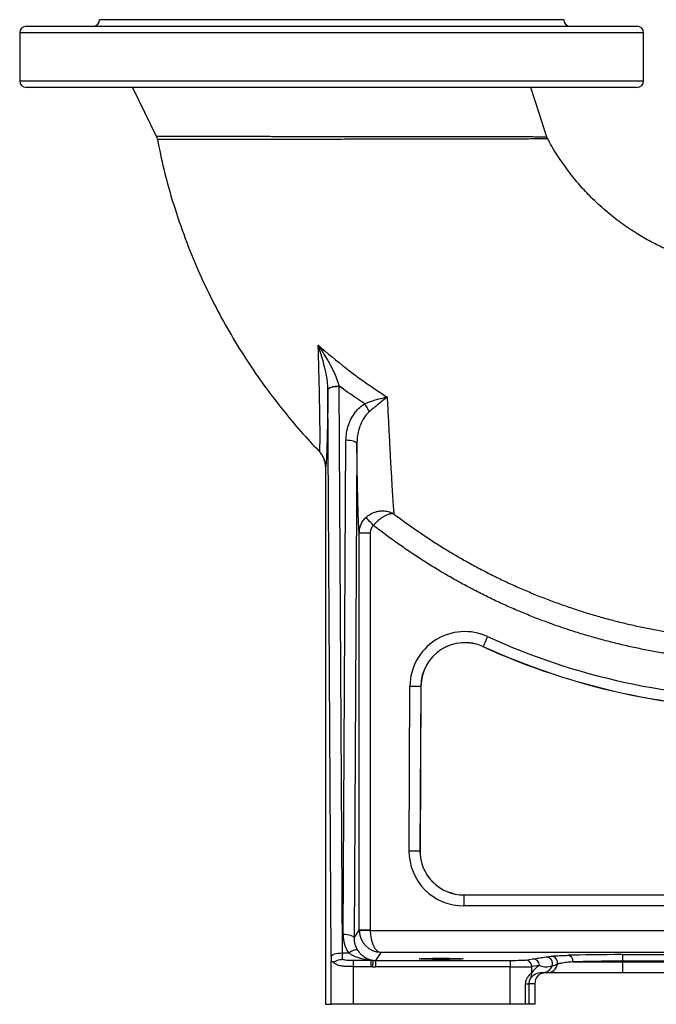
# Model space of a CAD drawing. Extents: x -35 to 1192, y 7 to 1887.
# Tile 1 of 14: x -35 to 256, y 7 to 457. Entities that reach past the tile are written whole.
import ezdxf

# ---------------------------------------------------------------- set-up
doc = ezdxf.new("R2010")
doc.units = 0
doc.layers.get('0').update_dxf_attribs({"linetype": 'CONTINUOUS'})

msp = doc.modelspace()

# ---------------------------------------------------------------- linework, layer by layer
at = {"color": 7, "linetype": 'CONTINUOUS'}
for p, q in [((213.25, 457.16), (1.25, 457.16)), ((-35.25, 451.16), (-35.25, 429.16)), ((107.25, 451.16), (-35.25, 451.16)), ((-32.25, 454.16), (107.25, 454.16)), ((107.25, 454.16), (246.75, 454.16)), ((249.75, 451.16), (107.25, 451.16)), ((249.75, 429.16), (249.75, 451.16)), ((-35.25, 429.16), (249.75, 429.16)), ((246.75, 426.16), (-32.25, 426.16)), ((27.08, 403.86), (27.09, 403.86)), ((27.58, 402.39), (27.57, 402.39)), ((205.93, 402.67), (205.52, 403.66)), ((105.58, 288.04), (105.58, 288.17)), ((107.06, 29.08), (105.58, 288.04)), ((110.58, 289.6), (112.06, 30.64)), ((112.49, 39.07), (113.78, 264.93)), ((118.78, 263.38), (117.49, 37.51)), ((104.46, 252.85), (104.46, 7.16)), ((119.83, 41.03), (119.83, 222.43)), ((124.83, 222.43), (119.83, 222.43)), ((124.83, 222.43), (124.83, 41.03)), ((176.38, 170.67), (176.36, 170.64)), ((142.59, 77.3), (143.02, 152.59)), ((148.02, 152.56), (147.59, 77.27)), ((148.05, 152.56), (147.62, 77.27)), ((148.02, 152.56), (148.05, 152.56)), ((147.59, 77.27), (147.62, 77.27)), ((167.62, 57.16), (365.08, 57.16)), ((167.62, 57.12), (167.62, 57.16)), ((167.62, 57.12), (365.08, 57.12)), ((167.62, 57.12), (167.62, 52.12)), ((365.08, 52.12), (167.62, 52.12)), ((117.49, 37.51), (119.83, 41.03)), ((124.83, 41.03), (119.83, 41.03)), ((124.83, 40.91), (421.14, 40.91)), ((112.06, 30.64), (114.98, 30.64)), ((117.08, 27.3), (117.08, 24.36)), ((117.08, 27.3), (125.15, 27.3)), ((125.15, 27.3), (125.15, 24.36)), ((125.15, 27.3), (126.15, 27.3)), ((129.75, 30.91), (127.3, 27.23)), ((127.3, 27.23), (188.86, 27.23)), ((127.3, 27.23), (127.3, 24.23)), ((428.39, 30.91), (129.75, 30.91)), ((188.86, 27.23), (188.86, 24.23)), ((195.75, 27.39), (199.2, 27.9)), ((207.51, 29.14), (207.71, 29.16)), ((240.05, 29.85), (384.44, 29.85)), ((240.05, 29.85), (240.05, 26.85)), ((107.08, 7.16), (107.08, 26.96)), ((117.08, 24.36), (117.08, 7.16)), ((125.15, 24.36), (117.08, 24.36)), ((125.8, 24.32), (125.15, 24.36)), ((188.86, 24.23), (127.3, 24.23)), ((188.86, 7.16), (188.86, 24.23)), ((202.16, 24.9), (198.71, 24.39)), ((198.71, 21.62), (198.71, 24.39)), ((217.45, 26.56), (240.05, 26.56)), ((240.05, 26.56), (240.05, 26.85)), ((384.44, 26.85), (240.05, 26.85)), ((240.05, 26.56), (240.05, 21.56)), ((240.05, 26.56), (384.44, 26.56)), ((205.59, 21.56), (203.36, 21.56)), ((240.05, 21.56), (205.59, 21.56)), ((384.44, 21.56), (240.05, 21.56)), ((195.86, 7.16), (195.86, 16.56)), ((195.86, 16.56), (197.36, 16.56)), ((197.36, 16.56), (197.36, 7.16)), ((200.04, 16.56), (197.36, 16.56)), ((200.04, 16.56), (200.04, 7.16)), ((104.46, 7.16), (107.08, 7.16)), ((117.08, 7.16), (107.08, 7.16)), ((188.86, 7.16), (117.08, 7.16)), ((195.86, 7.16), (188.86, 7.16)), ((197.36, 7.16), (195.86, 7.16)), ((200.04, 7.16), (197.36, 7.16))]:
    msp.add_line(p, q, dxfattribs=at)
at = {"color": 7, "linetype": 'CONTINUOUS', "flags": 128}
for points in [[(16.25, 426.16), (21.74, 414.84), (27.08, 403.86)], [(205.59, 403.53), (201.92, 414.84), (198.25, 426.16)], [(105.58, 288.17), (105.69, 288.47), (105.99, 288.76), (106.46, 289.03), (107.08, 289.27), (107.83, 289.47), (108.69, 289.62), (109.61, 289.71), (110.58, 289.75)], [(105.58, 288.04), (105.69, 288.34), (105.98, 288.63), (106.45, 288.9), (107.07, 289.14), (107.83, 289.33), (108.68, 289.48), (109.61, 289.57), (110.58, 289.6)], [(118.78, 263.38), (118.67, 263.68), (118.37, 263.97), (117.91, 264.23), (117.29, 264.47), (116.53, 264.66), (115.67, 264.81), (114.74, 264.9), (113.78, 264.93)], [(126.34, 226.05), (125.71, 226.68), (125.1, 227.29), (124.53, 227.87), (124.02, 228.38), (123.59, 228.82), (123.24, 229.17), (122.99, 229.42), (122.85, 229.57)], [(178.46, 175.22), (178.06, 174.34), (177.67, 173.49), (177.31, 172.71), (177, 172.03), (176.74, 171.46), (176.55, 171.04), (176.43, 170.77), (176.38, 170.67)], [(143.02, 152.59), (143.98, 152.58), (144.91, 152.58), (145.77, 152.57), (146.52, 152.57), (147.15, 152.56), (147.61, 152.56), (147.91, 152.56), (148.02, 152.56)], [(142.59, 77.3), (143.55, 77.3), (144.48, 77.29), (145.34, 77.28), (146.09, 77.28), (146.71, 77.28), (147.18, 77.27), (147.48, 77.27), (147.59, 77.27)], [(124.83, 40.91), (123.87, 40.88), (122.94, 40.86), (122.09, 40.83), (121.33, 40.82), (120.71, 40.8), (120.24, 40.79), (119.95, 40.78), (119.84, 40.78)], [(117.49, 37.51), (117.38, 37.81), (117.08, 38.1), (116.61, 38.37), (115.99, 38.6), (115.24, 38.8), (114.38, 38.94), (113.45, 39.04), (112.49, 39.07)], [(119.13, 31.86), (118.93, 32), (118.61, 32.04), (118.18, 32.01), (117.66, 31.88), (117.06, 31.68), (116.4, 31.39), (115.7, 31.04), (114.98, 30.64)], [(107.06, 29.08), (107.17, 29.38), (107.46, 29.67), (107.93, 29.94), (108.55, 30.17), (109.31, 30.37), (110.17, 30.51), (111.09, 30.6), (112.06, 30.64)], [(126.15, 27.3), (126.14, 27.23), (126.12, 27.05), (126.09, 26.77), (126.04, 26.4), (125.99, 25.95), (125.93, 25.44), (125.87, 24.89), (125.8, 24.32)]]:
    msp.add_lwpolyline(points, dxfattribs=at)
at = {"color": 7, "linetype": 'CONTINUOUS'}
for centre, radius, start, end in [((-1.75, 457.16), 3, 270, 0), ((216.25, 457.16), 3, 180, 270), ((-32.25, 451.16), 3, 90, 180), ((246.75, 451.16), 3, 0, 90), ((-32.25, 429.16), 3, 180, 270), ((246.75, 429.16), 3, 270, 0), ((100.35, 266.62), 26.64, 25.233, 34.3883), ((168.05, 152.44), 25.04, 65.4488, 179.672), ((168.05, 152.44), 20.04, 65.4488, 179.672), ((168.05, 152.44), 20, 65.4488, 179.672), ((307.25, 457.16), 309.96, 245.4488, 270), ((307.25, 457.16), 315, 245.4488, 270), ((307.25, 457.16), 314.96, 245.4488, 270), ((167.62, 77.16), 25.04, 179.672, 270), ((167.62, 77.16), 20.04, 179.672, 270), ((167.62, 77.16), 20, 179.672, 270), ((129.83, 41.04), 10, 180.0131, 181.4869), ((195.71, 24.39), 2.99, 359.8787, 89.2632), ((199.17, 24.91), 2.99, 359.8787, 89.2632), ((205.13, 25.8), 3.01, 338.2322, 88.9956), ((207.47, 26.14), 3, 347.9873, 89.1165), ((214.69, 26.83), 2.77, 354.284, 79.7402), ((203.34, 26.48), 4.93, 270.2315, 338.6093), ((205.56, 26.5), 4.94, 270.321, 348.4809), ((194.1, 21.39), 4.61, 329.9995, 2.809)]:
    msp.add_arc(centre, radius, start, end, dxfattribs=at)
for centre, major_axis, ratio, start_param, end_param in [((129.75, 40.91), (-4.82, 8.8), 0.984318, 1.089119, 2.633735), ((129.83, 41.04), (-2.77, -4.16), 0.999505, 5.300561, 5.326285), ((129.75, 40.91), (-0.17, 10), 0.491076, 1.562472, 3.107089), ((127.49, 39.08), (4.6, 14.44), 0.989278, 1.876349, 2.467378), ((127.49, 37.52), (3.13, 9.66), 0.983793, 1.879645, 2.470674), ((107.23, 32.2), (0, 10), 0.017455, 1.8877, 2.121326), ((112.23, 32.2), (0, 5), 0.03491, 1.8877, 2.669189), ((127.3, 37.24), (5.55, 8.33), 0.999209, 3.614071, 3.729308), ((188.86, 27.42), (7, 0), 0.026186, 4.712389, 6.108652), ((208.34, 29.56), (13.62, 1.98), 0.021444, 4.47542, 4.648516), ((240.05, 28.99), (33, 0), 0.026186, 1.570796, 2.424335), ((127.3, 37.24), (-7.21, -10.82), 0.999505, 0.472478, 0.587716), ((188.86, 24.42), (10, 0), 0.01833, 4.712389, 6.108652), ((208.28, 16.56), (11.1, 0), 0.90087, 2.154942, 2.611144), ((208.34, 26.56), (14.35, 4.75), 0.109086, 4.64732, 4.820416), ((240.05, 25.99), (30, 0), 0.028805, 1.570796, 2.424335), ((203.36, 16.56), (6.1, 0), 0.819519, 1.570796, 2.611144), ((205.04, 16.56), (-5, 0), 0.999848, 4.712389, 6.283185)]:
    msp.add_ellipse(centre, major_axis=major_axis, ratio=ratio, start_param=start_param, end_param=end_param, dxfattribs=at)
msp.add_ellipse((157.25, 27.94), major_axis=(10, 0), ratio=0.026186, dxfattribs=at)
for points, knots in [([(27.09, 403.87), (27.1, 403.85), (27.34, 403.47), (27.51, 402.96), (27.57, 402.46), (27.57, 402.39)], [0, 0, 0, 0, 0.04095, 0.864064, 1, 1, 1, 1]), ([(27.09, 403.86), (27.12, 403.86), (27.2, 403.86), (27.86, 403.86), (29.16, 403.86), (31.33, 403.87), (34.26, 403.87), (37.72, 403.87), (41.49, 403.87), (45.48, 403.87), (49.91, 403.86), (54.89, 403.86), (60.39, 403.86), (66.46, 403.86), (72.95, 403.85), (79.76, 403.85), (86.78, 403.84), (94.03, 403.84), (101.51, 403.83), (109.13, 403.83), (116.77, 403.82), (124.45, 403.81), (132.13, 403.81), (139.7, 403.8), (147.01, 403.79), (154.1, 403.79), (160.98, 403.78), (167.42, 403.77), (173.35, 403.77), (178.82, 403.76), (183.92, 403.75), (188.45, 403.74), (192.38, 403.73), (195.78, 403.71), (198.74, 403.7), (201.19, 403.69), (203.11, 403.68), (204.49, 403.68), (205.38, 403.67), (205.49, 403.67), (205.55, 403.67)], [0, 0, 0, 0, 0.019464, 0.040136, 0.068879, 0.097624, 0.127418, 0.157214, 0.181632, 0.20605, 0.231074, 0.256097, 0.282948, 0.309799, 0.337444, 0.365089, 0.392234, 0.419379, 0.447333, 0.475287, 0.502961, 0.530636, 0.559142, 0.587649, 0.615371, 0.643094, 0.67161, 0.700127, 0.726498, 0.752868, 0.77991, 0.806952, 0.831101, 0.855248, 0.879972, 0.904694, 0.928192, 0.951688, 0.975845, 1, 1, 1, 1]), ([(205.97, 402.67), (205.87, 402.67), (205.67, 402.67), (204.1, 402.66), (201.66, 402.65), (198.25, 402.63), (193.97, 402.62), (188.76, 402.6), (182.6, 402.58), (175.51, 402.56), (167.61, 402.55), (158.94, 402.54), (149.6, 402.53), (139.83, 402.51), (129.75, 402.5), (119.49, 402.49), (109.26, 402.47), (99.17, 402.46), (89.37, 402.44), (79.94, 402.43), (71, 402.42), (62.66, 402.41), (55, 402.41), (48.13, 402.4), (42.12, 402.4), (37.05, 402.4), (33.02, 402.39), (30.03, 402.39), (28.41, 402.39), (27.69, 402.39), (27.61, 402.39), (27.58, 402.39)], [0, 0, 0, 0, 0.031902, 0.063913, 0.095831, 0.128527, 0.161318, 0.194027, 0.229722, 0.26552, 0.301218, 0.338743, 0.376383, 0.413903, 0.451324, 0.488865, 0.526282, 0.562922, 0.59968, 0.636318, 0.672508, 0.708813, 0.745001, 0.780991, 0.817098, 0.853086, 0.888706, 0.924443, 0.960059, 0.980589, 1, 1, 1, 1]), ([(27.65, 402.41), (28.57, 397.86), (30.61, 387.81), (34.9, 372.71), (40.15, 357.29), (46.08, 342.69), (52.56, 328.95), (59.48, 316.07), (66.75, 304.04), (74.27, 292.86), (81.94, 282.49), (89.99, 272.61), (96.55, 265.09), (100.65, 260.9), (101.71, 259.82)], [0, 0, 0, 0, 0.085481, 0.188793, 0.288802, 0.385436, 0.478644, 0.568394, 0.65466, 0.737385, 0.816504, 0.891971, 0.972122, 1, 1, 1, 1]), ([(205.55, 403.67), (205.55, 403.67), (205.55, 403.67), (205.53, 403.67), (205.52, 403.67)], [0, 0, 0, 0, 0.000501, 1, 1, 1, 1]), ([(205.94, 402.67), (205.96, 402.67), (205.97, 402.67), (205.97, 402.67), (205.97, 402.67)], [0, 0, 0, 0, 0.999509, 1, 1, 1, 1]), ([(308.21, 342.15), (305.52, 342.19), (300.34, 342.26), (292.7, 343), (285.61, 344.14), (279.13, 345.59), (273.51, 347.17), (268.47, 348.85), (263.58, 350.72), (258.39, 352.99), (252.72, 355.83), (246.57, 359.38), (240.01, 363.75), (233.17, 369.04), (226.84, 374.79), (221.12, 380.83), (216.03, 386.97), (211.19, 393.82), (207.81, 399.11), (206.26, 402.21), (206.02, 402.7)], [0, 0, 0, 0, 0.064614, 0.124537, 0.184136, 0.237246, 0.283965, 0.324365, 0.365031, 0.409723, 0.460474, 0.517332, 0.580369, 0.64963, 0.725047, 0.785584, 0.849467, 0.916633, 0.987006, 1, 1, 1, 1]), ([(101.1, 308.37), (105.3, 304.8), (112.39, 298.77), (123, 290.97), (129.4, 286.79), (132.6, 284.69)], [0, 0, 0, 0, 0.420043, 0.709701, 1, 1, 1, 1]), ([(101.67, 259.78), (101.7, 259.79), (101.76, 259.81), (101.83, 260.42), (101.89, 261.46), (101.93, 262.98), (101.95, 264.99), (101.95, 267.49), (101.94, 270.42), (101.9, 273.83), (101.85, 277.66), (101.77, 281.93), (101.68, 286.53), (101.55, 292.38), (101.36, 299.59), (101.19, 305.43), (101.1, 308.37)], [0, 0, 0, 0, 0.058364, 0.11673, 0.176946, 0.237167, 0.300897, 0.364633, 0.430181, 0.495736, 0.564927, 0.634125, 0.704801, 0.775484, 0.887273, 1, 1, 1, 1]), ([(101.1, 308.37), (101.11, 308.36), (102.63, 306.07), (104.93, 302.43), (107.71, 297.32), (109.52, 293.43), (110.25, 290.87), (110.58, 289.75)], [0, 0, 0, 0, 0.001163, 0.390417, 0.609988, 0.829168, 1, 1, 1, 1]), ([(105.58, 288.17), (105.51, 289.35), (105.37, 292.07), (104.58, 296.25), (103.21, 301.82), (101.97, 305.83), (101.1, 308.36), (101.1, 308.37)], [0, 0, 0, 0, 0.168971, 0.387809, 0.607045, 0.99884, 1, 1, 1, 1]), ([(105.58, 288.04), (105.57, 287.59), (105.54, 284.76), (105.46, 279.77), (105.35, 273.45), (105.24, 267.91), (105.11, 263.12), (105.03, 260.64), (104.98, 259.4)], [0, 0, 0, 0, 0.037676, 0.235032, 0.432753, 0.629955, 0.814743, 1, 1, 1, 1]), ([(122.33, 281.66), (121.15, 282.43), (117.16, 285.04), (113.3, 287.8), (110.58, 289.75)], [0, 0, 0, 0, 0.2953079, 1, 1, 1, 1]), ([(122.33, 281.66), (123.05, 281.94), (124.48, 282.51), (127.41, 283.45), (130.15, 284.17), (132.05, 284.58), (132.59, 284.69), (132.6, 284.69)], [0, 0, 0, 0, 0.207039, 0.414434, 0.829665, 0.997773, 1, 1, 1, 1]), ([(132.6, 284.69), (132.6, 284.69), (132.18, 284.35), (130.73, 283.16), (128.59, 281.41), (126.23, 279.46), (125.04, 278.47), (124.44, 277.97)], [0, 0, 0, 0, 0.002189, 0.17006, 0.585635, 0.793004, 1, 1, 1, 1]), ([(132.6, 284.69), (132.76, 281.54), (133.09, 275.24), (133.48, 267.55), (133.8, 261.41), (134.1, 255.8), (134.43, 249.79), (134.78, 243.74), (135.08, 239.05), (135.32, 235.59), (135.52, 233.04), (135.64, 231.85), (135.7, 231.26)], [0, 0, 0, 0, 0.126889, 0.253748, 0.328814, 0.403876, 0.519753, 0.635945, 0.751725, 0.834439, 0.917312, 1, 1, 1, 1]), ([(113.78, 264.93), (113.84, 266.1), (113.96, 268.45), (114.84, 271.84), (116.21, 275.05), (117.96, 277.76), (120, 280.03), (121.54, 281.11), (122.33, 281.66)], [0, 0, 0, 0, 0.1805, 0.36528, 0.538941, 0.717222, 0.856511, 1, 1, 1, 1]), ([(124.44, 277.97), (123.92, 277.48), (122.86, 276.48), (121.53, 274.46), (120.37, 272.07), (119.48, 269.3), (118.9, 266.39), (118.82, 264.38), (118.78, 263.38)], [0, 0, 0, 0, 0.133021, 0.270441, 0.446657, 0.626487, 0.811802, 1, 1, 1, 1]), ([(119.83, 222.43), (119.78, 223.04), (119.68, 224.28), (119.52, 227.39), (119.37, 231.52), (119.22, 236.86), (119.08, 243.38), (118.96, 249.85), (118.87, 255.9), (118.82, 260.14), (118.79, 262.68), (118.78, 263.38)], [0, 0, 0, 0, 0.122593, 0.24559, 0.368243, 0.507624, 0.64748, 0.786962, 0.876614, 0.96627, 1, 1, 1, 1]), ([(101.67, 259.78), (101.72, 259.73), (101.84, 259.62), (101.93, 259.5), (101.99, 259.42)], [0, 0, 0, 0, 0.414869, 1, 1, 1, 1]), ([(104.46, 252.85), (104.42, 253.47), (104.35, 254.75), (103.8, 256.57), (102.93, 258.26), (102.15, 259.28), (101.69, 259.76), (101.67, 259.78)], [0, 0, 0, 0, 0.245321, 0.499834, 0.740101, 0.988965, 1, 1, 1, 1]), ([(104.98, 259.4), (104.94, 258.32), (104.85, 256.24), (104.72, 254.24), (104.59, 252.99), (104.5, 252.9), (104.46, 252.85)], [0, 0, 0, 0, 0.265802, 0.510325, 0.755569, 1, 1, 1, 1]), ([(119.83, 222.43), (119.95, 223.56), (120.18, 225.83), (121.55, 228.2), (122.59, 229.29), (122.85, 229.57)], [0, 0, 0, 0, 0.428169, 0.857487, 1, 1, 1, 1]), ([(122.85, 229.57), (123.6, 230.19), (125.07, 231.41), (127.45, 232.32), (129.54, 232.69), (131.55, 232.7), (133.25, 232.36), (134.47, 231.91), (135.05, 231.63), (135.36, 231.46), (135.52, 231.37), (135.6, 231.32), (135.65, 231.29), (135.67, 231.28), (135.68, 231.27), (135.69, 231.27), (135.7, 231.26), (135.7, 231.26)], [0, 0, 0, 0, 0.19943, 0.387432, 0.518218, 0.649065, 0.820635, 0.904192, 0.948223, 0.971919, 0.984752, 0.991717, 0.995499, 0.997554, 0.998417, 0.99862, 1, 1, 1, 1]), ([(135.7, 231.26), (135.7, 231.26), (135.7, 231.26), (135.69, 231.26), (135.69, 231.26), (135.67, 231.27), (135.65, 231.27), (135.6, 231.29), (135.51, 231.3), (135.34, 231.33), (135, 231.36), (134.26, 231.34), (133.15, 231.06), (131.75, 230.44), (130.2, 229.53), (128.33, 228.12), (127.01, 226.75), (126.34, 226.05)], [0, 0, 0, 0, 0.001369, 0.001583, 0.002355, 0.004353, 0.00805, 0.014886, 0.027531, 0.050956, 0.094596, 0.177641, 0.350956, 0.481845, 0.612669, 0.80059, 1, 1, 1, 1]), ([(135.7, 231.26), (135.79, 231.2), (136.73, 230.48), (138.54, 229.13), (141.15, 227.22), (143.78, 225.34), (146.44, 223.49), (149.11, 221.67), (151.81, 219.88), (154.52, 218.12), (157.25, 216.39), (160.01, 214.69), (162.32, 213.31), (164.64, 211.94), (166.97, 210.59), (170.73, 208.48), (175.48, 205.92), (181.24, 202.98), (187.06, 200.17), (192.95, 197.49), (198.9, 194.95), (204.9, 192.55), (209.95, 190.67), (215.03, 188.87), (220.14, 187.15), (226.32, 185.24), (232.54, 183.47), (237.76, 182.11), (243, 180.84), (248.26, 179.66), (253.54, 178.6), (258.85, 177.63), (264.16, 176.75), (269.5, 176), (274.85, 175.33), (280.21, 174.76), (285.58, 174.31), (290.95, 173.96), (295.25, 173.75), (299.57, 173.62), (303.91, 173.53), (308.27, 173.53), (312.73, 173.48), (317, 173.59), (322.03, 173.4), (326.33, 173.96), (328.62, 174.41), (329.08, 174.5)], [0, 0, 0, 0, 0.001527, 0.017219, 0.032911, 0.048603, 0.064295, 0.079987, 0.095678, 0.111369, 0.127059, 0.142748, 0.158436, 0.166279, 0.181967, 0.197653, 0.229027, 0.2604, 0.291773, 0.323146, 0.354521, 0.385896, 0.417271, 0.432956, 0.464329, 0.495703, 0.527078, 0.558455, 0.574144, 0.605525, 0.636905, 0.652593, 0.683967, 0.715337, 0.731021, 0.762388, 0.793753, 0.809434, 0.840765, 0.856473, 0.872235, 0.90393, 0.919975, 0.937199, 0.966011, 0.993147, 1, 1, 1, 1]), ([(126.34, 226.05), (126.21, 225.91), (125.68, 225.35), (125, 224.15), (124.89, 223), (124.83, 222.43)], [0, 0, 0, 0, 0.14207, 0.5711, 1, 1, 1, 1]), ([(331.03, 164.85), (330.49, 164.74), (327.75, 164.21), (322.76, 163.56), (317.17, 163.75), (312.7, 163.64), (308.24, 163.69), (303.78, 163.68), (299.32, 163.78), (294.86, 163.91), (290.4, 164.13), (284.83, 164.49), (279.28, 164.96), (273.73, 165.55), (268.19, 166.23), (262.67, 167.02), (257.17, 167.92), (251.68, 168.93), (246.21, 170.02), (240.77, 171.24), (235.35, 172.55), (229.95, 173.96), (223.51, 175.79), (217.12, 177.78), (211.83, 179.55), (206.57, 181.41), (201.35, 183.36), (195.14, 185.85), (188.98, 188.48), (182.88, 191.25), (176.86, 194.15), (170.89, 197.2), (165.99, 199.85), (162.1, 202.03), (159.68, 203.43), (157.28, 204.84), (154.89, 206.28), (152.04, 208.03), (149.21, 209.82), (146.4, 211.64), (143.62, 213.49), (140.85, 215.38), (138.1, 217.29), (135.38, 219.23), (132.68, 221.21), (130, 223.22), (127.89, 224.83), (126.67, 225.78), (126.34, 226.05)], [0, 0, 0, 0, 0.007544, 0.038178, 0.068812, 0.084112, 0.099406, 0.129994, 0.145288, 0.160581, 0.191171, 0.206464, 0.237053, 0.267643, 0.282936, 0.313525, 0.344114, 0.359408, 0.389997, 0.420586, 0.43588, 0.466469, 0.497058, 0.527647, 0.558236, 0.57353, 0.604119, 0.634708, 0.665297, 0.695886, 0.726475, 0.757064, 0.787653, 0.802947, 0.818241, 0.825887, 0.841181, 0.856475, 0.871769, 0.887063, 0.902356, 0.91765, 0.932944, 0.948238, 0.963531, 0.978825, 0.994119, 1, 1, 1, 1]), ([(119.13, 31.86), (119.45, 31.42), (120.11, 30.51), (121.32, 29.39), (122.72, 28.43), (124.37, 27.67), (125.52, 27.43), (126.15, 27.3)], [0, 0, 0, 0, 0.155712, 0.318227, 0.529037, 0.744708, 1, 1, 1, 1]), ([(108, 26.55), (108.18, 26.6), (108.53, 26.69), (109.37, 27.09), (110.43, 27.48), (111.4, 27.68), (111.99, 27.73), (112.14, 27.74), (112.15, 27.74)], [0, 0, 0, 0, 0.215498, 0.430499, 0.659569, 0.90938, 0.996803, 1, 1, 1, 1]), ([(112.15, 27.74), (112.62, 27.63), (113.46, 27.44), (115.14, 27.32), (116.32, 27.31), (117.08, 27.3)], [0, 0, 0, 0, 0.314485, 0.562905, 1, 1, 1, 1]), ([(125.15, 27.3), (124.35, 27.39), (121.98, 27.65), (119.07, 28.45), (116.5, 29.61), (115.49, 30.29), (114.98, 30.64)], [0, 0, 0, 0, 0.228165, 0.67377, 0.835486, 1, 1, 1, 1]), ([(199.2, 27.9), (199.42, 27.93), (200.5, 28.1), (202.32, 28.4), (204.21, 28.67), (205.18, 28.81)], [0, 0, 0, 0, 0.108236, 0.541175, 1, 1, 1, 1]), ([(207.71, 29.16), (207.83, 29.18), (208.33, 29.24), (209.85, 29.35), (212.3, 29.46), (214.34, 29.53), (215.19, 29.56)], [0, 0, 0, 0, 0.103792, 0.42942, 0.764469, 1, 1, 1, 1]), ([(108, 26.55), (107.94, 26.55), (107.61, 26.52), (107.27, 26.57), (107.11, 26.76), (107.08, 26.9), (107.08, 26.95), (107.08, 26.96), (107.08, 26.96)], [0, 0, 0, 0, 0.111793, 0.582185, 0.854832, 0.972284, 0.992387, 1, 1, 1, 1]), ([(117.08, 24.36), (115.98, 24.37), (114.24, 24.39), (111.82, 24.61), (109.82, 25.03), (108.57, 25.76), (108.1, 26.41), (108, 26.55)], [0, 0, 0, 0, 0.278694, 0.444648, 0.678377, 0.929988, 1, 1, 1, 1]), ([(207.92, 24.69), (206.9, 24.43), (204.9, 23.94), (203.42, 24.28), (202.37, 24.8), (202.16, 24.9)], [0, 0, 0, 0, 0.457205, 0.890538, 1, 1, 1, 1]), ([(217.45, 26.56), (216.68, 26.49), (214.85, 26.33), (212.6, 26.03), (211.11, 25.75), (210.57, 25.57), (210.4, 25.51)], [0, 0, 0, 0, 0.223546, 0.533121, 0.851319, 1, 1, 1, 1]), ([(195.86, 16.56), (195.89, 16.97), (195.97, 17.88), (196.56, 19.27), (197.41, 20.43), (198.26, 21.26), (198.55, 21.5), (198.71, 21.62)], [0, 0, 0, 0, 0.143775, 0.313423, 0.54945, 0.769994, 1, 1, 1, 1]), ([(198.09, 19.09), (198.05, 19.03), (197.98, 18.91), (197.76, 18.5), (197.53, 17.9), (197.38, 17.19), (197.37, 16.75), (197.36, 16.56)], [0, 0, 0, 0, 0.234868, 0.452034, 0.680704, 0.85952, 1, 1, 1, 1])]:
    msp.add_open_spline(points, degree=3, knots=knots, dxfattribs=at)
msp.add_open_spline([(110.58, 289.75), (110.58, 289.7), (110.58, 289.65), (110.58, 289.6)], degree=3, dxfattribs=at)

doc.saveas('drawing.dxf')
